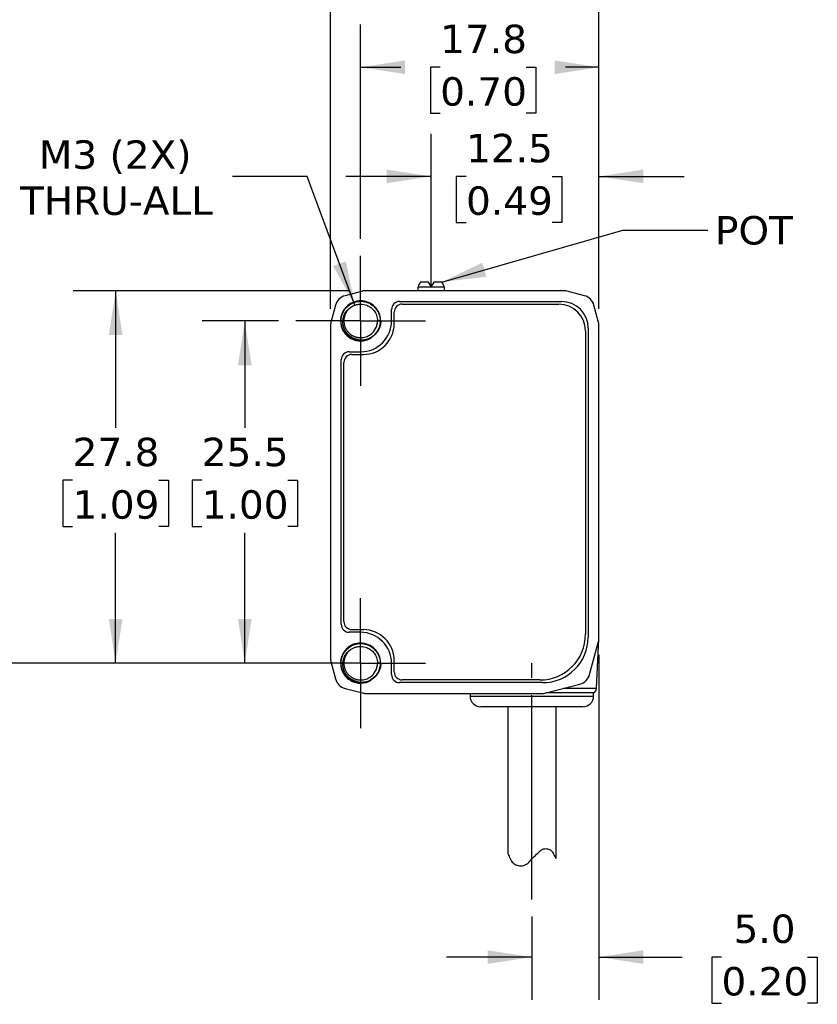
# Model space of a CAD drawing. Header units: millimetres. Extents: x 7 to 546, y 7 to 419.
# Tile 3 of 7: x 138 to 197, y 69 to 142. Entities that reach past the tile are written whole.
import ezdxf

# ---------------------------------------------------------------- set-up
doc = ezdxf.new("R2010")
doc.units = ezdxf.units.MM
doc.linetypes.add('SLD-Center', pattern=[19.05, 15.24, -1.27, 1.27, -1.27])
doc.linetypes.add('SLD-Solid', pattern=[0])
doc.layers.add('CENTER', color=40, linetype='SLD-Center')
doc.layers.add('DIMENSIONS', color=140, linetype='SLD-Solid', lineweight=25)
doc.layers.add('TEXT', color=140, linetype='SLD-Solid', lineweight=25)
doc.styles.add('SLDTEXTSTYLE1', font='VERDANA.TTF')
doc.styles.get("Standard").update_dxf_attribs({"font": 'VERDANA.TTF'})
doc.dimstyles.new('SLDDIMSTYLE0', dxfattribs={"dimtxt": 2.158008, "dimasz": 3.302, "dimexe": 0, "dimexo": 0.0625, "dimgap": 0.539502, "dimtad": 0, "dimtih": 1, "dimtoh": 1, "dimrnd": 1e-09, "dimzin": 4, "dimdsep": 46, "dimtxsty": 'SLDTEXTSTYLE1', "dimsah": 1, "dimcen": 0.09, "dimadec": 0, "dimazin": 1, "dimtfac": 1, "dimtmove": 0, "dimatfit": 0, "dimfxl": 0, "dimfrac": 2, "dimtolj": 1, "dimtzin": 12, "dimarcsym": 0})
doc.dimstyles.new('SLDDIMSTYLE1', dxfattribs={"dimtxt": 2.158008, "dimasz": 3.302, "dimexe": 0, "dimexo": 0.0625, "dimgap": 0.539502, "dimtad": 0, "dimtih": 1, "dimtoh": 1, "dimrnd": 1e-09, "dimzin": 12, "dimdsep": 46, "dimtxsty": 'SLDTEXTSTYLE1', "dimsah": 1, "dimcen": 0.09, "dimadec": 0, "dimazin": 3, "dimtfac": 1, "dimtmove": 0, "dimatfit": 0, "dimfxl": 0, "dimfrac": 2, "dimtolj": 1, "dimtzin": 12, "dimarcsym": 0})
doc.dimstyles.new('SLDDIMSTYLE2', dxfattribs={"dimtxt": 2.158008, "dimasz": 3.302, "dimexe": 0, "dimexo": 0.0625, "dimgap": 0.539502, "dimtad": 0, "dimtih": 1, "dimtoh": 1, "dimrnd": 1e-09, "dimzin": 12, "dimdsep": 46, "dimtxsty": 'SLDTEXTSTYLE1', "dimsah": 1, "dimcen": 0.09, "dimadec": 0, "dimazin": 3, "dimtfac": 1, "dimtofl": 0, "dimtmove": 0, "dimatfit": 3, "dimfxl": 0, "dimfrac": 2, "dimtolj": 1, "dimtzin": 12, "dimarcsym": 0})
doc.dimstyles.new('SLDDIMSTYLE3', dxfattribs={"dimtxt": 2.158008, "dimasz": 3.302, "dimexe": 0, "dimexo": 0.0625, "dimgap": 0.539502, "dimtad": 0, "dimtih": 1, "dimtoh": 1, "dimrnd": 1e-09, "dimzin": 4, "dimdsep": 46, "dimtxsty": 'SLDTEXTSTYLE1', "dimsah": 1, "dimcen": 0.09, "dimadec": 0, "dimazin": 1, "dimtfac": 1, "dimtofl": 0, "dimtmove": 0, "dimatfit": 3, "dimfxl": 0, "dimfrac": 2, "dimtolj": 1, "dimtzin": 12, "dimarcsym": 0})
doc.dimstyles.new('SLDDIMSTYLE4', dxfattribs={"dimtxt": 2.158008, "dimasz": 3.302, "dimexe": 0, "dimexo": 0.0625, "dimgap": 0.539502, "dimtad": 0, "dimtih": 1, "dimtoh": 1, "dimrnd": 1e-09, "dimzin": 12, "dimdsep": 46, "dimtxsty": 'SLDTEXTSTYLE1', "dimsah": 1, "dimcen": 0, "dimadec": 0, "dimazin": 3, "dimtfac": 1, "dimtofl": 0, "dimtmove": 0, "dimatfit": 3, "dimfxl": 0, "dimfrac": 2, "dimtolj": 1, "dimtzin": 12, "dimarcsym": 0})
doc.dimstyles.new('SLDDIMSTYLE5', dxfattribs={"dimtxt": 0.18, "dimasz": 3.302, "dimexe": 0, "dimexo": 0.0625, "dimgap": 0, "dimtad": 0, "dimtih": 1, "dimtoh": 1, "dimdec": 0, "dimrnd": 1e-09, "dimzin": 0, "dimdsep": 46, "dimtxsty": 'Standard', "dimsah": 1, "dimcen": 0.09, "dimadec": 0, "dimazin": 0, "dimtfac": 3.302, "dimtdec": 0, "dimtofl": 0, "dimtmove": 0, "dimatfit": 3, "dimfxl": 0, "dimfrac": 2, "dimtolj": 1, "dimtzin": 0, "dimarcsym": 0})

# ---------------------------------------------------------------- blocks, each defined once
blk = doc.blocks.new('_D')
at = {"layer": 'DIMENSIONS'}
for p, q in [((181.07, 94.997), (181.07, 69.315)), ((176.07, 75.504), (176.07, 69.315)), ((176.07, 72.49), (169.72, 72.49)), ((181.07, 72.49), (187.271, 72.49)), ((190.195, 72.49), (189.471, 72.49)), ((189.471, 72.49), (189.471, 69.061)), ((196.608, 72.49), (197.333, 72.49)), ((197.333, 72.49), (197.333, 69.061)), ((189.471, 69.061), (190.195, 69.061)), ((197.333, 69.061), (196.608, 69.061))]:
    blk.add_line(p, q, dxfattribs=at)
for points in [[(176.07, 72.49), (172.768, 72.998), (172.768, 71.982)], [(181.07, 72.49), (184.372, 71.982), (184.372, 72.998)]]:
    blk.add_solid(points, dxfattribs=at)
at = {"layer": 'DIMENSIONS', "char_height": 2.1167, "attachment_point": 1, "style": 'SLDTEXTSTYLE1'}
for s, insert in [('5.0', (191.093, 75.662)), ('0.20', (190.195, 71.749))]:
    blk.add_mtext(s, dxfattribs=dict(at, insert=insert))
blk = doc.blocks.new('_D_3')
at = {"layer": 'DIMENSIONS'}
for p, q in [((168.57, 124.079), (168.57, 133.828)), ((181.07, 120.777), (181.07, 133.828)), ((168.57, 130.653), (162.22, 130.653)), ((171.17, 130.653), (170.445, 130.653)), ((170.445, 130.653), (170.445, 127.223)), ((177.582, 130.653), (178.307, 130.653)), ((178.307, 130.653), (178.307, 127.223)), ((181.07, 130.653), (187.42, 130.653)), ((170.445, 127.223), (171.17, 127.223)), ((178.307, 127.223), (177.582, 127.223))]:
    blk.add_line(p, q, dxfattribs=at)
for points in [[(168.57, 130.653), (165.268, 131.161), (165.268, 130.145)], [(181.07, 130.653), (184.372, 130.145), (184.372, 131.161)]]:
    blk.add_solid(points, dxfattribs=at)
at = {"layer": 'DIMENSIONS', "char_height": 2.1167, "attachment_point": 1, "style": 'SLDTEXTSTYLE1'}
for s, insert in [('12.5', (171.17, 133.824)), ('0.49', (171.17, 129.911))]:
    blk.add_mtext(s, dxfattribs=dict(at, insert=insert))
blk = doc.blocks.new('_D_4')
at = {"layer": 'DIMENSIONS'}
for p, q in [((163.32, 125.997), (163.32, 141.962)), ((181.07, 120.777), (181.07, 141.962)), ((163.32, 138.787), (166.318, 138.787)), ((169.242, 138.787), (168.517, 138.787)), ((168.517, 138.787), (168.517, 135.358)), ((175.655, 138.787), (176.379, 138.787)), ((176.379, 138.787), (176.379, 135.358)), ((181.07, 138.787), (178.579, 138.787)), ((168.517, 135.358), (169.242, 135.358)), ((176.379, 135.358), (175.655, 135.358))]:
    blk.add_line(p, q, dxfattribs=at)
for points in [[(163.32, 138.787), (166.622, 138.279), (166.622, 139.295)], [(181.07, 138.787), (177.768, 139.295), (177.768, 138.279)]]:
    blk.add_solid(points, dxfattribs=at)
at = {"layer": 'DIMENSIONS', "char_height": 2.1167, "attachment_point": 1, "style": 'SLDTEXTSTYLE1'}
for s, insert in [('17.8', (169.242, 141.959)), ('0.70', (169.242, 138.046))]:
    blk.add_mtext(s, dxfattribs=dict(at, insert=insert))
blk = doc.blocks.new('_D_5')
at = {"layer": 'DIMENSIONS'}
for p, q in [((161.07, 120.777), (161.07, 150.989)), ((181.07, 120.777), (181.07, 150.989)), ((161.07, 147.814), (166.318, 147.814)), ((169.242, 147.814), (168.517, 147.814)), ((168.517, 147.814), (168.517, 144.384)), ((175.655, 147.814), (176.379, 147.814)), ((176.379, 147.814), (176.379, 144.384)), ((181.07, 147.814), (178.579, 147.814)), ((168.517, 144.384), (169.242, 144.384)), ((176.379, 144.384), (175.655, 144.384))]:
    blk.add_line(p, q, dxfattribs=at)
for points in [[(161.07, 147.814), (164.372, 147.306), (164.372, 148.322)], [(181.07, 147.814), (177.768, 148.322), (177.768, 147.306)]]:
    blk.add_solid(points, dxfattribs=at)
at = {"layer": 'DIMENSIONS', "char_height": 2.1167, "attachment_point": 1, "style": 'SLDTEXTSTYLE1'}
for s, insert in [('20.0', (169.242, 150.985)), ('0.79', (169.242, 147.072))]:
    blk.add_mtext(s, dxfattribs=dict(at, insert=insert))
blk = doc.blocks.new('_D_6')
at = {"layer": 'DIMENSIONS'}
for p, q in [((157.21, 119.887), (151.514, 119.887)), ((154.689, 119.887), (154.689, 111.925)), ((151.483, 108.012), (150.758, 108.012)), ((150.758, 108.012), (150.758, 104.582)), ((157.896, 108.012), (158.62, 108.012)), ((158.62, 108.012), (158.62, 104.582)), ((150.758, 104.582), (151.483, 104.582)), ((158.62, 104.582), (157.896, 104.582)), ((154.689, 94.387), (154.689, 104.099)), ((157.21, 94.387), (151.514, 94.387))]:
    blk.add_line(p, q, dxfattribs=at)
for points in [[(154.689, 119.887), (154.181, 116.585), (155.197, 116.585)], [(154.689, 94.387), (155.197, 97.689), (154.181, 97.689)]]:
    blk.add_solid(points, dxfattribs=at)
at = {"layer": 'DIMENSIONS', "char_height": 2.1167, "attachment_point": 1, "style": 'SLDTEXTSTYLE1'}
for s, insert in [('25.5', (151.483, 111.184)), ('1.00', (151.483, 107.271))]:
    blk.add_mtext(s, dxfattribs=dict(at, insert=insert))
blk = doc.blocks.new('_D_7')
at = {"layer": 'DIMENSIONS'}
for p, q in [((162.43, 122.137), (141.895, 122.137)), ((145.07, 122.137), (145.07, 111.925)), ((141.864, 108.012), (141.139, 108.012)), ((141.139, 108.012), (141.139, 104.582)), ((148.277, 108.012), (149.001, 108.012)), ((149.001, 108.012), (149.001, 104.582)), ((141.139, 104.582), (141.864, 104.582)), ((149.001, 104.582), (148.277, 104.582)), ((145.07, 94.387), (145.07, 104.099)), ((160.55, 94.387), (141.895, 94.387))]:
    blk.add_line(p, q, dxfattribs=at)
for points in [[(145.07, 122.137), (144.562, 118.835), (145.578, 118.835)], [(145.07, 94.387), (145.578, 97.689), (144.562, 97.689)]]:
    blk.add_solid(points, dxfattribs=at)
at = {"layer": 'DIMENSIONS', "char_height": 2.1167, "attachment_point": 1, "style": 'SLDTEXTSTYLE1'}
for s, insert in [('27.8', (141.864, 111.184)), ('1.09', (141.864, 107.271))]:
    blk.add_mtext(s, dxfattribs=dict(at, insert=insert))
blk = doc.blocks.new('_D_8')
at = {"layer": 'DIMENSIONS'}
for p, q in [((159.336, 130.653), (153.78, 130.653)), ((162.886, 121.06), (159.336, 130.653))]:
    blk.add_line(p, q, dxfattribs=at)
blk.add_solid([(162.886, 121.06), (162.217, 124.333), (161.264, 123.98)], dxfattribs=at)
at = {"layer": 'DIMENSIONS', "char_height": 2.1167, "attachment_point": 1, "style": 'SLDTEXTSTYLE1'}
for s, insert in [('M3 (2X)', (139.342, 133.341)), ('THRU-ALL', (137.948, 129.911))]:
    blk.add_mtext(s, dxfattribs=dict(at, insert=insert))
blk = doc.blocks.new('SW_CENTERMARKSYMBOL_0')
at = {"layer": 'CENTER', "color": 0}
for p, q in [((0, 2.54), (0, 4.84)), ((0, 0), (0, 2.54)), ((-2.54, 0), (-4.84, 0)), ((0, 0), (-2.54, 0)), ((0, 0), (0, -2.54)), ((0, 0), (2.54, 0)), ((2.54, 0), (4.84, 0)), ((0, -2.54), (0, -4.84))]:
    blk.add_line(p, q, dxfattribs=at)
blk = doc.blocks.new('SW_CENTERMARKSYMBOL_1')
at = {"layer": 'CENTER', "color": 0}
for p, q in [((0, 2.54), (0, 4.84)), ((0, 0), (0, 2.54)), ((-2.54, 0), (-4.84, 0)), ((0, 0), (-2.54, 0)), ((0, 0), (0, -2.54)), ((0, 0), (2.54, 0)), ((2.54, 0), (4.84, 0)), ((0, -2.54), (0, -4.84))]:
    blk.add_line(p, q, dxfattribs=at)

msp = doc.modelspace()

# ---------------------------------------------------------------- linework, layer by layer
for p, q in [((168.38, 122.787), (167.783, 122.787)), ((168.57, 122.457), (168.38, 122.787)), ((168.76, 122.787), (168.57, 122.457)), ((169.358, 122.787), (168.76, 122.787)), ((163.445, 122.104), (162.155, 121.764)), ((178.44, 122.137), (163.7, 122.137)), ((167.593, 122.457), (167.57, 122.412)), ((167.57, 122.412), (167.57, 122.137)), ((169.57, 122.412), (167.57, 122.412)), ((169.57, 122.412), (169.548, 122.457)), ((169.57, 122.137), (169.57, 122.412)), ((179.985, 121.764), (178.695, 122.104)), ((161.443, 121.052), (161.103, 119.762)), ((166.22, 121.337), (178.27, 121.337)), ((166.42, 121.137), (178.07, 121.137)), ((181.037, 119.762), (180.697, 121.052)), ((165.62, 119.887), (165.62, 120.737)), ((165.82, 119.687), (165.82, 120.537)), ((161.82, 119.887), (161.998, 119.887)), ((164.794, 119.887), (164.563, 119.887)), ((161.07, 119.507), (161.07, 94.767)), ((180.07, 119.137), (180.07, 96.537)), ((180.27, 119.337), (180.27, 96.337)), ((181.07, 96.267), (181.07, 119.507)), ((162.47, 117.587), (163.32, 117.587)), ((162.67, 117.387), (163.52, 117.387)), ((161.87, 97.287), (161.87, 116.987)), ((162.07, 97.487), (162.07, 116.787)), ((162.67, 96.887), (163.52, 96.887)), ((163.32, 96.687), (162.47, 96.687)), ((180.89, 92.518), (181.066, 96.171)), ((180.376, 93.539), (181.036, 96.009)), ((161.103, 94.512), (161.443, 93.222)), ((161.82, 94.387), (161.998, 94.387)), ((164.794, 94.387), (164.563, 94.387)), ((165.62, 93.537), (165.62, 94.387)), ((165.82, 93.737), (165.82, 94.587)), ((162.155, 92.51), (163.445, 92.17)), ((176.87, 92.937), (166.22, 92.937)), ((176.67, 93.137), (166.42, 93.137)), ((176.94, 92.137), (179.657, 92.828)), ((178.438, 92.518), (180.89, 92.518)), ((163.7, 92.137), (176.94, 92.137)), ((171.47, 92.137), (171.47, 91.937)), ((171.47, 91.937), (180.67, 91.937)), ((180.67, 92.18), (177.109, 92.18)), ((180.67, 91.937), (180.67, 92.18)), ((174.27, 91.137), (174.27, 80.218)), ((177.87, 79.833), (177.87, 91.137))]:
    msp.add_line(p, q)
for centre, radius, start, end in [((163.7, 121.137), 1, 90, 104.76542), ((178.44, 121.137), 1, 75.23458, 90), ((162.41, 120.797), 1, 104.76542, 165.23458), ((166.22, 120.737), 0.6, 90, 180), ((166.42, 120.537), 0.6, 90, 180), ((178.07, 119.137), 2, 0, 90), ((178.27, 119.337), 2, 0, 90), ((179.73, 120.797), 1, 14.76542, 75.23458), ((162.07, 119.507), 1, 165.23458, 180), ((163.32, 119.887), 2.3, 270, 0), ((163.52, 119.687), 2.3, 270, 0), ((180.07, 119.507), 1, 0, 14.76542), ((162.47, 116.987), 0.6, 90, 180), ((162.67, 116.787), 0.6, 90, 180), ((162.47, 97.287), 0.6, 180, 270), ((162.67, 97.487), 0.6, 180, 270), ((163.52, 94.587), 2.3, 0, 90), ((163.32, 94.387), 2.3, 0, 90), ((176.67, 96.537), 3.4, 270, 0), ((176.87, 96.337), 3.4, 270, 0), ((180.07, 96.267), 1, 345.03971, 0), ((162.07, 94.767), 1, 180, 194.76542), ((162.41, 93.477), 1, 194.76542, 255.23458), ((166.22, 93.537), 0.6, 180, 270), ((166.42, 93.737), 0.6, 180, 270), ((179.41, 93.797), 1, 284.2689, 345.03971), ((180.49, 92.537), 0.4, 296.74368, 357.2443), ((163.7, 93.137), 1, 255.23458, 270), ((172.27, 91.937), 0.8, 180, 270), ((179.87, 91.937), 0.8, 270, 0)]:
    msp.add_arc(centre, radius, start, end)
for start_param, end_param in [(0.392739, 0.494934), (5.788251, 5.890446)]:
    msp.add_ellipse((168.57, 115.837), major_axis=(0, 7.523), ratio=0.27347, start_param=start_param, end_param=end_param)
for points, knots in [([(164.807, 119.887), (164.808, 120.082), (164.77, 120.277), (164.622, 120.637), (164.512, 120.803), (164.237, 121.079), (164.072, 121.19), (163.711, 121.341), (163.516, 121.38), (163.125, 121.381), (162.929, 121.343), (162.567, 121.194), (162.401, 121.084), (162.123, 120.808), (162.012, 120.642), (161.86, 120.28), (161.821, 120.084), (161.82, 119.887)], [0, 0, 0, 0, 0.125, 0.125, 0.25, 0.25, 0.375, 0.375, 0.5, 0.5, 0.625, 0.625, 0.75, 0.75, 0.875, 0.875, 1, 1, 1, 1]), ([(164.812, 119.888), (164.804, 119.844), (164.788, 119.749), (164.764, 119.621), (164.73, 119.477), (164.668, 119.296), (164.549, 119.072), (164.327, 118.8), (163.936, 118.516), (163.363, 118.378), (162.759, 118.493), (162.27, 118.812), (161.94, 119.293), (161.804, 119.925), (161.979, 120.63), (162.526, 121.198), (163.284, 121.42), (164.052, 121.234), (164.625, 120.693), (164.779, 120.176), (164.786, 119.891), (164.785, 119.815), (164.775, 119.688), (164.742, 119.513), (164.669, 119.296), (164.535, 119.05), (164.32, 118.797), (164.009, 118.573), (163.599, 118.425), (163.111, 118.407), (162.595, 118.573), (162.137, 118.953), (161.847, 119.534), (161.838, 120.238), (162.183, 120.914), (162.865, 121.36), (163.737, 121.383), (164.523, 120.887), (164.865, 120.035), (164.692, 119.205), (164.183, 118.628), (163.497, 118.377), (162.809, 118.461), (162.257, 118.816), (161.92, 119.335), (161.82, 119.909), (161.931, 120.443), (162.202, 120.875), (162.57, 121.172), (162.977, 121.332), (163.378, 121.368), (163.739, 121.305), (164.043, 121.175), (164.283, 121.003), (164.464, 120.814), (164.59, 120.627), (164.674, 120.456), (164.726, 120.309), (164.755, 120.191), (164.77, 120.105), (164.776, 120.054), (164.8, 119.815), (164.743, 119.371), (164.394, 118.827), (163.876, 118.488), (163.29, 118.385), (162.735, 118.507), (162.284, 118.808), (161.981, 119.228), (161.841, 119.699), (161.859, 120.166), (162.007, 120.582), (162.253, 120.917), (162.561, 121.159), (162.897, 121.304), (163.234, 121.362), (163.55, 121.345), (163.832, 121.27), (164.072, 121.153), (164.269, 121.011), (164.424, 120.858), (164.541, 120.703), (164.626, 120.557), (164.685, 120.425), (164.724, 120.311), (164.748, 120.218), (164.762, 120.148), (164.77, 120.102), (164.773, 120.078), (164.774, 120.071)], [0, 0, 0, 0, 0.003705, 0.008005, 0.01076, 0.015876, 0.02373, 0.031582, 0.044639, 0.062829, 0.078461, 0.094093, 0.109725, 0.125357, 0.146096, 0.166835, 0.187574, 0.208313, 0.229052, 0.249791, 0.250489, 0.25258, 0.256066, 0.260943, 0.267213, 0.27487, 0.283916, 0.294344, 0.306154, 0.319343, 0.333904, 0.349835, 0.36713, 0.385784, 0.405792, 0.427147, 0.449844, 0.473875, 0.499234, 0.520394, 0.540634, 0.559951, 0.578344, 0.595809, 0.612344, 0.627947, 0.642615, 0.656346, 0.669137, 0.680988, 0.691899, 0.701865, 0.710886, 0.718961, 0.726089, 0.732268, 0.737499, 0.741779, 0.745108, 0.747487, 0.748915, 0.749391, 0.767258, 0.784471, 0.801031, 0.816935, 0.832183, 0.846774, 0.860707, 0.873982, 0.886597, 0.898549, 0.90984, 0.920469, 0.930434, 0.939735, 0.948373, 0.956344, 0.963649, 0.970289, 0.976261, 0.981567, 0.986205, 0.990175, 0.993477, 0.996111, 0.998076, 0.999372, 1, 1, 1, 1]), ([(162.715, 120.981), (162.748, 120.998), (162.814, 121.032), (162.917, 121.072), (163.019, 121.102), (163.121, 121.123), (163.221, 121.135), (163.444, 121.144), (163.745, 121.086), (164.031, 120.926), (164.204, 120.777), (164.325, 120.639), (164.427, 120.479), (164.507, 120.297), (164.56, 120.098), (164.567, 119.958), (164.57, 119.887)], [0, 0, 0, 0, 0.043524, 0.085902, 0.127134, 0.16722, 0.20616, 0.243954, 0.425304, 0.550569, 0.619315, 0.689378, 0.762478, 0.838615, 0.917789, 1, 1, 1, 1]), ([(161.998, 119.887), (162.01, 120.122), (162.086, 120.35), (162.339, 120.731), (162.515, 120.884), (162.715, 120.981)], [0, 0, 0, 0, 0.5, 0.5, 1, 1, 1, 1]), ([(162.596, 120.902), (162.541, 120.86), (162.421, 120.769), (162.275, 120.586), (162.158, 120.369), (162.084, 120.133), (162.075, 119.969), (162.07, 119.887)], [0, 0, 0, 0, 0.173501, 0.380126, 0.586751, 0.793375, 1, 1, 1, 1]), ([(161.82, 119.887), (161.821, 119.623), (161.893, 119.359), (162.161, 118.904), (162.356, 118.713), (162.817, 118.455), (163.081, 118.389), (163.608, 118.399), (163.869, 118.475), (164.094, 118.612)], [0, 0, 0, 0, 0.25, 0.25, 0.5, 0.5, 0.75, 0.75, 1, 1, 1, 1]), ([(164.08, 118.635), (163.853, 118.511), (163.596, 118.451), (163.091, 118.466), (162.845, 118.542), (162.428, 118.804), (162.259, 118.989), (162.038, 119.415), (161.987, 119.654), (161.998, 119.887)], [0, 0, 0, 0, 0.25, 0.25, 0.5, 0.5, 0.75, 0.75, 1, 1, 1, 1]), ([(162.07, 119.887), (162.071, 119.849), (162.073, 119.772), (162.09, 119.659), (162.115, 119.551), (162.148, 119.449), (162.189, 119.352), (162.237, 119.261), (162.29, 119.177), (162.348, 119.1), (162.41, 119.029), (162.475, 118.965), (162.542, 118.908), (162.611, 118.857), (162.68, 118.813), (162.75, 118.774), (162.82, 118.741), (162.889, 118.713), (162.956, 118.691), (163.022, 118.673), (163.086, 118.659), (163.148, 118.649), (163.208, 118.642), (163.265, 118.638), (163.429, 118.634), (163.71, 118.678), (164.123, 118.886), (164.412, 119.223), (164.531, 119.55), (164.568, 119.744), (164.575, 119.842), (164.578, 119.888)], [0, 0, 0, 0, 0.029688, 0.05866, 0.086915, 0.114447, 0.141258, 0.167353, 0.192731, 0.21739, 0.241327, 0.264543, 0.287041, 0.308822, 0.329884, 0.350226, 0.369847, 0.388746, 0.406927, 0.424389, 0.441133, 0.457158, 0.472463, 0.487046, 0.500909, 0.598279, 0.700481, 0.849397, 0.924404, 0.964914, 1, 1, 1, 1]), ([(164.811, 119.888), (164.812, 119.871), (164.814, 119.839), (164.815, 119.775), (164.807, 119.663), (164.776, 119.52), (164.715, 119.338), (164.626, 119.156), (164.5, 118.977), (164.361, 118.832), (164.221, 118.719), (164.125, 118.661), (164.08, 118.635)], [0, 0, 0, 0, 0.03269, 0.063861, 0.127234, 0.252929, 0.350796, 0.503376, 0.648832, 0.780013, 0.897039, 1, 1, 1, 1]), ([(164.807, 94.387), (164.808, 94.582), (164.77, 94.777), (164.622, 95.137), (164.512, 95.303), (164.237, 95.579), (164.072, 95.69), (163.711, 95.841), (163.516, 95.88), (163.125, 95.881), (162.929, 95.843), (162.567, 95.694), (162.401, 95.584), (162.123, 95.308), (162.012, 95.142), (161.86, 94.78), (161.821, 94.584), (161.82, 94.387)], [0, 0, 0, 0, 0.125, 0.125, 0.25, 0.25, 0.375, 0.375, 0.5, 0.5, 0.625, 0.625, 0.75, 0.75, 0.875, 0.875, 1, 1, 1, 1]), ([(164.812, 94.388), (164.804, 94.344), (164.788, 94.249), (164.764, 94.121), (164.73, 93.977), (164.668, 93.796), (164.549, 93.572), (164.327, 93.3), (163.936, 93.016), (163.363, 92.878), (162.759, 92.993), (162.27, 93.312), (161.94, 93.793), (161.804, 94.425), (161.979, 95.13), (162.526, 95.698), (163.284, 95.92), (164.052, 95.734), (164.625, 95.193), (164.779, 94.676), (164.786, 94.391), (164.785, 94.315), (164.775, 94.188), (164.742, 94.013), (164.669, 93.796), (164.535, 93.55), (164.32, 93.297), (164.009, 93.073), (163.599, 92.925), (163.111, 92.907), (162.595, 93.073), (162.137, 93.453), (161.847, 94.034), (161.838, 94.738), (162.183, 95.414), (162.865, 95.86), (163.737, 95.883), (164.523, 95.387), (164.865, 94.535), (164.692, 93.705), (164.183, 93.128), (163.497, 92.877), (162.809, 92.961), (162.257, 93.316), (161.92, 93.835), (161.82, 94.409), (161.931, 94.943), (162.202, 95.375), (162.57, 95.672), (162.977, 95.832), (163.378, 95.868), (163.739, 95.805), (164.043, 95.675), (164.283, 95.503), (164.464, 95.314), (164.59, 95.127), (164.674, 94.956), (164.726, 94.809), (164.755, 94.691), (164.77, 94.605), (164.776, 94.554), (164.8, 94.315), (164.743, 93.871), (164.394, 93.327), (163.876, 92.988), (163.29, 92.885), (162.735, 93.007), (162.284, 93.308), (161.981, 93.728), (161.841, 94.199), (161.859, 94.666), (162.007, 95.082), (162.253, 95.417), (162.561, 95.659), (162.897, 95.804), (163.234, 95.862), (163.55, 95.845), (163.832, 95.77), (164.072, 95.653), (164.269, 95.511), (164.424, 95.358), (164.541, 95.203), (164.626, 95.057), (164.685, 94.925), (164.724, 94.811), (164.748, 94.718), (164.762, 94.648), (164.77, 94.602), (164.773, 94.578), (164.774, 94.571)], [0, 0, 0, 0, 0.003705, 0.008005, 0.01076, 0.015876, 0.02373, 0.031582, 0.044639, 0.062829, 0.078461, 0.094093, 0.109725, 0.125357, 0.146096, 0.166835, 0.187574, 0.208313, 0.229052, 0.249791, 0.250489, 0.25258, 0.256066, 0.260943, 0.267213, 0.27487, 0.283916, 0.294344, 0.306154, 0.319343, 0.333904, 0.349835, 0.36713, 0.385784, 0.405792, 0.427147, 0.449844, 0.473875, 0.499234, 0.520394, 0.540634, 0.559951, 0.578344, 0.595809, 0.612344, 0.627947, 0.642615, 0.656346, 0.669137, 0.680988, 0.691899, 0.701865, 0.710886, 0.718961, 0.726089, 0.732268, 0.737499, 0.741779, 0.745108, 0.747487, 0.748915, 0.749391, 0.767258, 0.784471, 0.801031, 0.816935, 0.832183, 0.846774, 0.860707, 0.873982, 0.886597, 0.898549, 0.90984, 0.920469, 0.930434, 0.939735, 0.948373, 0.956344, 0.963649, 0.970289, 0.976261, 0.981567, 0.986205, 0.990175, 0.993477, 0.996111, 0.998076, 0.999372, 1, 1, 1, 1]), ([(161.998, 94.387), (162.01, 94.622), (162.086, 94.85), (162.339, 95.231), (162.515, 95.384), (162.715, 95.481)], [0, 0, 0, 0, 0.5, 0.5, 1, 1, 1, 1]), ([(162.596, 95.402), (162.541, 95.36), (162.421, 95.269), (162.275, 95.086), (162.158, 94.869), (162.084, 94.633), (162.075, 94.469), (162.07, 94.387)], [0, 0, 0, 0, 0.173501, 0.380126, 0.586751, 0.793375, 1, 1, 1, 1]), ([(162.715, 95.481), (162.748, 95.498), (162.814, 95.532), (162.917, 95.572), (163.019, 95.602), (163.121, 95.623), (163.221, 95.635), (163.444, 95.644), (163.745, 95.586), (164.031, 95.426), (164.204, 95.277), (164.325, 95.139), (164.427, 94.979), (164.507, 94.797), (164.56, 94.598), (164.567, 94.458), (164.57, 94.387)], [0, 0, 0, 0, 0.043524, 0.085902, 0.127134, 0.16722, 0.20616, 0.243954, 0.425304, 0.550569, 0.619315, 0.689378, 0.762478, 0.838615, 0.917789, 1, 1, 1, 1]), ([(161.82, 94.387), (161.821, 94.123), (161.893, 93.859), (162.161, 93.404), (162.356, 93.213), (162.817, 92.955), (163.081, 92.889), (163.608, 92.899), (163.869, 92.975), (164.094, 93.112)], [0, 0, 0, 0, 0.25, 0.25, 0.5, 0.5, 0.75, 0.75, 1, 1, 1, 1]), ([(164.08, 93.135), (163.853, 93.011), (163.596, 92.951), (163.091, 92.966), (162.845, 93.042), (162.428, 93.304), (162.259, 93.489), (162.038, 93.915), (161.987, 94.154), (161.998, 94.387)], [0, 0, 0, 0, 0.25, 0.25, 0.5, 0.5, 0.75, 0.75, 1, 1, 1, 1]), ([(162.07, 94.387), (162.071, 94.349), (162.073, 94.272), (162.09, 94.159), (162.115, 94.051), (162.148, 93.949), (162.189, 93.852), (162.237, 93.761), (162.29, 93.677), (162.348, 93.6), (162.41, 93.529), (162.475, 93.465), (162.542, 93.408), (162.611, 93.357), (162.68, 93.313), (162.75, 93.274), (162.82, 93.241), (162.889, 93.213), (162.956, 93.191), (163.022, 93.173), (163.086, 93.159), (163.148, 93.149), (163.208, 93.142), (163.265, 93.138), (163.429, 93.134), (163.71, 93.178), (164.123, 93.386), (164.412, 93.723), (164.531, 94.05), (164.568, 94.244), (164.575, 94.342), (164.578, 94.388)], [0, 0, 0, 0, 0.029688, 0.05866, 0.086915, 0.114447, 0.141258, 0.167353, 0.192731, 0.21739, 0.241327, 0.264543, 0.287041, 0.308822, 0.329884, 0.350226, 0.369847, 0.388746, 0.406927, 0.424389, 0.441133, 0.457158, 0.472463, 0.487046, 0.500909, 0.598279, 0.700481, 0.849397, 0.924404, 0.964914, 1, 1, 1, 1]), ([(164.811, 94.388), (164.812, 94.371), (164.814, 94.339), (164.815, 94.275), (164.807, 94.163), (164.776, 94.02), (164.715, 93.838), (164.626, 93.656), (164.5, 93.477), (164.361, 93.332), (164.221, 93.219), (164.125, 93.161), (164.08, 93.135)], [0, 0, 0, 0, 0.03269, 0.063861, 0.127234, 0.252929, 0.350796, 0.503376, 0.648832, 0.780013, 0.897039, 1, 1, 1, 1]), ([(179.87, 91.137), (179.87, 91.137), (178.168, 91.137), (173.973, 91.137), (172.27, 91.137), (172.27, 91.137)], [0, 0, 0, 0, 0.5, 0.5, 1, 1, 1, 1]), ([(174.274, 80.218), (174.275, 80.216), (174.277, 80.21), (174.33, 80.088), (174.409, 79.92), (174.487, 79.763), (174.541, 79.662), (174.56, 79.627)], [0, 0, 0, 0, 0.163756, 0.422221, 0.647068, 0.877348, 1, 1, 1, 1]), ([(176.6, 80.307), (176.671, 80.406), (176.768, 80.479), (176.974, 80.563), (177.081, 80.575), (177.272, 80.554), (177.359, 80.523), (177.507, 80.435), (177.569, 80.378), (177.62, 80.307)], [0, 0, 0, 0, 0.25, 0.25, 0.5, 0.5, 0.75, 0.75, 1, 1, 1, 1]), ([(177.62, 80.307), (177.663, 80.214), (177.728, 80.074), (177.801, 79.944), (177.842, 79.875), (177.867, 79.836), (177.868, 79.834), (177.869, 79.833)], [0, 0, 0, 0, 0.349539, 0.523186, 0.702457, 0.86526, 1, 1, 1, 1]), ([(174.56, 79.627), (174.628, 79.538), (174.71, 79.463), (174.861, 79.375), (174.915, 79.35), (175.031, 79.311), (175.093, 79.298), (175.289, 79.279), (175.433, 79.297), (175.703, 79.409), (175.828, 79.505), (175.92, 79.627)], [0, 0, 0, 0, 0.25, 0.25, 0.375, 0.375, 0.5, 0.5, 0.75, 0.75, 1, 1, 1, 1])]:
    msp.add_open_spline(points, degree=3, knots=knots)
msp.add_open_spline([(175.92, 79.627), (176.128, 79.878), (176.355, 80.105), (176.6, 80.307)], degree=3)
at = {"layer": 'CENTER'}
for p, q in [((168.57, 122.457), (168.57, 122.809)), ((163.32, 94.387), (103.761, 94.387)), ((176.07, 76.774), (176.07, 94.387))]:
    msp.add_line(p, q, dxfattribs=at)
at = {"layer": 'DIMENSIONS'}
msp.add_line((168.57, 122.809), (168.57, 124.633), dxfattribs=at)

# ---------------------------------------------------------------- block references
at = {"layer": 'CENTER'}
for name, p in [('SW_CENTERMARKSYMBOL_0', (163.32, 119.887)), ('SW_CENTERMARKSYMBOL_1', (163.32, 94.387))]:
    msp.add_blockref(name, p, dxfattribs=at)

# ---------------------------------------------------------------- texts
at = {"layer": 'TEXT', "insert": (189.709, 127.7), "char_height": 2.1167, "attachment_point": 1, "style": 'SLDTEXTSTYLE1'}
msp.add_mtext('POT', dxfattribs=at)

# ---------------------------------------------------------------- dimensions: what is measured, and where the dimension line sits
at = {"layer": 'DIMENSIONS'}
for base, p1, p2, dimstyle, picture, middle in [((161.07, 147.814), (181.07, 119.507), (161.07, 119.507), 'SLDDIMSTYLE3', '_D_5', (172.448, 147.814)), ((163.32, 138.787), (181.07, 119.507), (163.32, 124.727), 'SLDDIMSTYLE2', '_D_4', (172.448, 138.787)), ((181.07, 130.653), (168.57, 122.809), (181.07, 119.507), 'SLDDIMSTYLE1', '_D_3', (174.376, 130.653)), ((181.07, 72.49), (176.07, 76.774), (181.07, 96.267), 'SLDDIMSTYLE0', '_D', (193.402, 72.49))]:
    dim = msp.add_linear_dim(base=base, p1=p1, p2=p2, dimstyle=dimstyle, dxfattribs=at)
    dim.commit()
    dim.dimension.update_dxf_attribs({"geometry": picture, "text_midpoint": middle, "dimtype": 160})
dim = msp.add_radius_dim(center=(163.32, 119.887), mpoint=(162.886, 121.06), text='M3 (2X)\\PTHRU-ALL', dimstyle='SLDDIMSTYLE4', dxfattribs=at)
dim.commit()
dim.dimension.update_dxf_attribs({"geometry": '_D_8', "text_midpoint": (145.07, 130.653), "dimtype": 164})
for base, p1, p2, picture, middle in [((145.07, 94.387), (163.7, 122.137), (161.82, 94.387), '_D_7', (145.07, 108.012)), ((154.689, 94.387), (158.48, 119.887), (158.48, 94.387), '_D_6', (154.689, 108.012))]:
    dim = msp.add_linear_dim(base=base, p1=p1, p2=p2, angle=90, dimstyle='SLDDIMSTYLE2', dxfattribs=at)
    dim.commit()
    dim.dimension.update_dxf_attribs({"geometry": picture, "text_midpoint": middle, "dimtype": 160})

# ---------------------------------------------------------------- leaders
at = {"layer": 'TEXT'}
msp.add_leader([(169.358, 122.787), (182.838, 126.658), (189.188, 126.658)], dimstyle='SLDDIMSTYLE5', dxfattribs=at)

doc.saveas('drawing.dxf')
